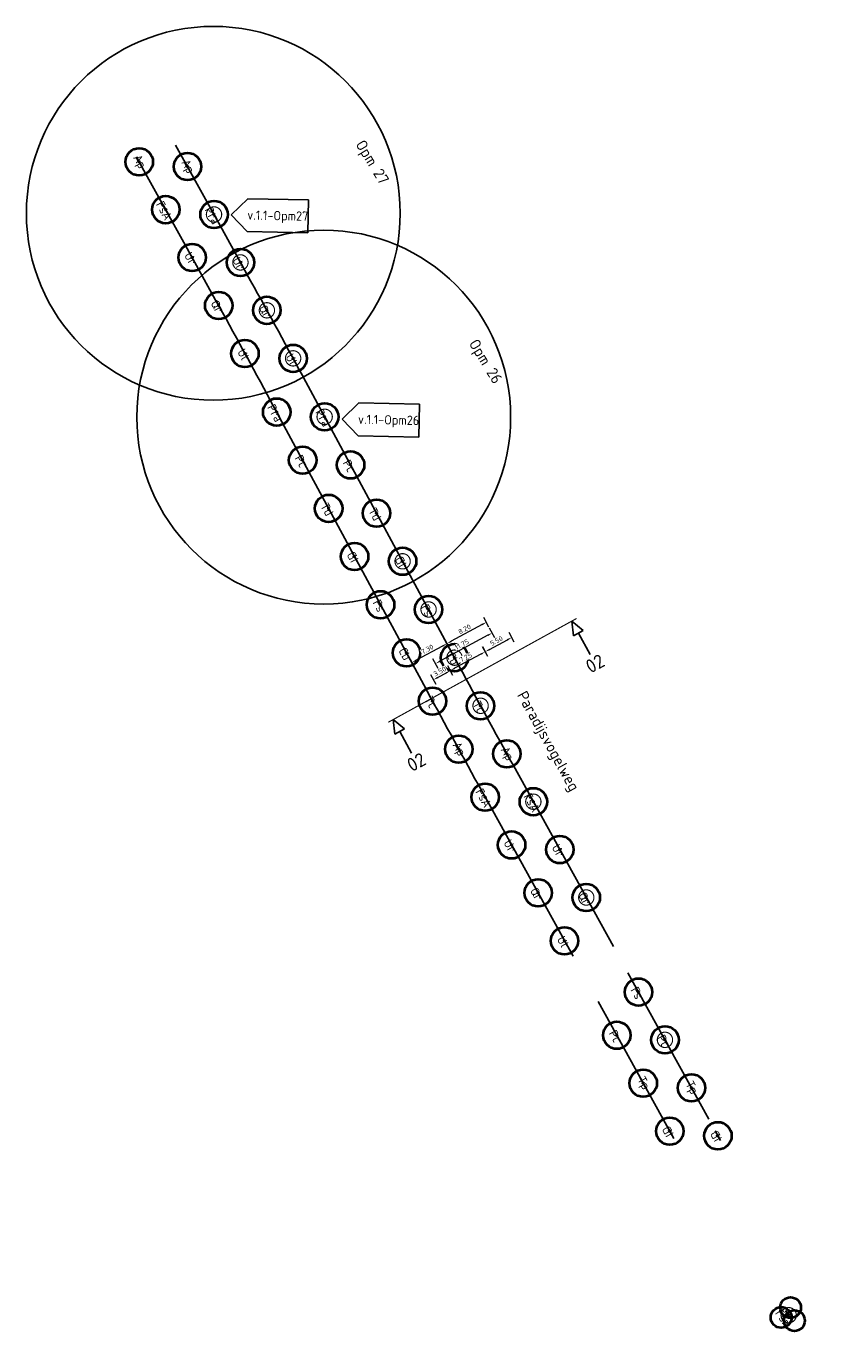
# Model space of a CAD drawing. Header units: metres. Extents: x 149234 to 159511, y 484155 to 486733.
# Tile 15 of 90: x 149234 to 149378, y 486492 to 486733. Entities that reach past the tile are written whole.
import ezdxf
from ezdxf.enums import TextEntityAlignment as Align

# ---------------------------------------------------------------- set-up
doc = ezdxf.new("R2010")
doc.units = ezdxf.units.M
doc.linetypes.add('AM-AS', pattern=[16, 10, -2, 2, -2])
doc.layers.get('0').update_dxf_attribs({"lineweight": 25})
doc.layers.get('Defpoints').update_dxf_attribs({"color": 211, "lineweight": 25})
doc.layers.add('N-WE-GR-BOOM-S', color=7, linetype='Continuous', lineweight=40, true_color=0x009900)
for name, color, linetype, lineweight in [('N-WE-GR-BOOM-T18', 10, 'Continuous', 18), ('N-WE-VH-KANTVERHARDING-G', 7, 'Continuous', 30), ('X-XX-AL-M', 7, 'Continuous', 18), ('X-XX-AL-VERWIJZING-S', 7, 'Continuous', 25)]:
    doc.layers.add(name, color=color, linetype=linetype, lineweight=lineweight)
doc.styles.add('NLCS-ISO', font='NLCS-ISO.ttf')
doc.styles.add('NLCS-ISO-M500-T18', font='NLCS-ISO.ttf')
doc.styles.add('NLCS-ISO-M500-T25', font='NLCS-ISO.ttf')
doc.dimstyles.new('NLCS-M500-T18-PIJL-X_L2_H1', dxfattribs={"dimscale": 0.5, "dimtxt": 1.8, "dimasz": 1.8, "dimexe": 2, "dimexo": 2, "dimgap": 0.7, "dimtad": 1, "dimzin": 0, "dimdsep": 46, "dimtxsty": 'NLCS-ISO-M500-T18', "dimcen": 0, "dimdle": 2, "dimclrd": 256, "dimclre": 256, "dimclrt": 256, "dimadec": 1, "dimazin": 0, "dimtfac": 1, "dimtofl": 0, "dimtmove": 1, "dimatfit": 0, "dimfxl": 2, "dimfxlon": 1, "dimtfill": 1, "dimtfillclr": 254, "dimtolj": 1, "dimtzin": 0, "dimlwd": 18, "dimlwe": 18, "dimarcsym": 0})

# ---------------------------------------------------------------- blocks, each defined once
blk = doc.blocks.new('*U500')
blk.add_circle((0, 0), 5)
at = {"color": 0}
blk.add_circle((0, 0), 0.15, dxfattribs=at)
at = {"layer": 'Defpoints'}
blk.add_line((-2.01, 0), (2.01, 0), dxfattribs=at)
at = {"layer": 'N-WE-GR-BOOM-T18', "insert": (0, -2.3), "char_height": 3.2, "attachment_point": 8, "style": 'NLCS-ISO-M500-T18'}
blk.add_mtext_dynamic_manual_height_columns('Ap', width=4.7343, gutter_width=9, heights=[0], dxfattribs=at)
blk = doc.blocks.new('SAL-VERWIJZING_DOORSNEDE_BOVEN-SO')
for p, q in [((-2, 9), (0, 14)), ((0, 14), (2, 9)), ((2, 9), (-2, 9)), ((0, 0), (0, 9))]:
    blk.add_line(p, q)
at = {"lineweight": 50, "style": 'NLCS-ISO'}
blk.add_attdef('...', text='', height=5, dxfattribs=at).set_placement((-0.05, -1.19), align=Align.TOP_CENTER)
blk = doc.blocks.new('*U501')
blk.add_circle((0, 0), 5)
at = {"color": 0}
blk.add_circle((0, 0), 0.15, dxfattribs=at)
at = {"layer": 'Defpoints'}
blk.add_line((-2.01, 0), (2.01, 0), dxfattribs=at)
at = {"layer": 'N-WE-GR-BOOM-T18', "insert": (0, -2.3), "char_height": 3.2, "attachment_point": 8, "style": 'NLCS-ISO-M500-T18'}
blk.add_mtext_dynamic_manual_height_columns('FsA', width=4.7343, gutter_width=9, heights=[0], dxfattribs=at)
blk = doc.blocks.new('*U595')
blk.add_circle((0, 0), 5)
at = {"color": 0}
blk.add_circle((0, 0), 0.15, dxfattribs=at)
at = {"layer": 'Defpoints'}
blk.add_line((-2.01, 0), (2.01, 0), dxfattribs=at)
at = {"layer": 'N-WE-GR-BOOM-T18', "insert": (0, -2.3), "char_height": 3.2, "attachment_point": 8, "style": 'NLCS-ISO-M500-T18'}
blk.add_mtext_dynamic_manual_height_columns('Pra', width=4.7343, gutter_width=9, heights=[0], dxfattribs=at)
blk = doc.blocks.new('*U503')
blk.add_circle((0, 0), 5)
at = {"color": 0}
blk.add_circle((0, 0), 0.15, dxfattribs=at)
at = {"layer": 'Defpoints'}
blk.add_line((-2.01, 0), (2.01, 0), dxfattribs=at)
at = {"layer": 'N-WE-GR-BOOM-T18', "insert": (0, -2.3), "char_height": 3.2, "attachment_point": 8, "style": 'NLCS-ISO-M500-T18'}
blk.add_mtext_dynamic_manual_height_columns('Ur', width=4.7343, gutter_width=9, heights=[0], dxfattribs=at)
blk = doc.blocks.new('*U504')
blk.add_circle((0, 0), 5)
at = {"color": 0}
blk.add_circle((0, 0), 0.15, dxfattribs=at)
at = {"layer": 'Defpoints'}
blk.add_line((-2.01, 0), (2.01, 0), dxfattribs=at)
at = {"layer": 'N-WE-GR-BOOM-T18', "insert": (0, -2.3), "char_height": 3.2, "attachment_point": 8, "style": 'NLCS-ISO-M500-T18'}
blk.add_mtext_dynamic_manual_height_columns('Qr', width=4.7343, gutter_width=9, heights=[0], dxfattribs=at)
blk = doc.blocks.new('*U505')
blk.add_circle((0, 0), 5)
at = {"color": 0}
blk.add_circle((0, 0), 0.15, dxfattribs=at)
at = {"layer": 'Defpoints'}
blk.add_line((-2.01, 0), (2.01, 0), dxfattribs=at)
at = {"layer": 'N-WE-GR-BOOM-T18', "insert": (0, -2.3), "char_height": 3.2, "attachment_point": 8, "style": 'NLCS-ISO-M500-T18'}
blk.add_mtext_dynamic_manual_height_columns('Ul', width=4.7343, gutter_width=9, heights=[0], dxfattribs=at)
blk = doc.blocks.new('*U506')
blk.add_circle((0, 0), 5)
at = {"color": 0}
blk.add_circle((0, 0), 0.15, dxfattribs=at)
at = {"layer": 'Defpoints'}
blk.add_line((-2.01, 0), (2.01, 0), dxfattribs=at)
at = {"layer": 'N-WE-GR-BOOM-T18', "insert": (0, -2.3), "char_height": 3.2, "attachment_point": 8, "style": 'NLCS-ISO-M500-T18'}
blk.add_mtext_dynamic_manual_height_columns('Pc', width=4.7343, gutter_width=9, heights=[0], dxfattribs=at)
blk = doc.blocks.new('*U507')
blk.add_circle((0, 0), 5)
at = {"color": 0}
blk.add_circle((0, 0), 0.15, dxfattribs=at)
at = {"layer": 'Defpoints'}
blk.add_line((-2.01, 0), (2.01, 0), dxfattribs=at)
at = {"layer": 'N-WE-GR-BOOM-T18', "insert": (0, -2.3), "char_height": 3.2, "attachment_point": 8, "style": 'NLCS-ISO-M500-T18'}
blk.add_mtext_dynamic_manual_height_columns('Td', width=4.7343, gutter_width=9, heights=[0], dxfattribs=at)
blk = doc.blocks.new('*U508')
blk.add_circle((0, 0), 5)
at = {"color": 0}
blk.add_circle((0, 0), 0.15, dxfattribs=at)
at = {"layer": 'Defpoints'}
blk.add_line((-2.01, 0), (2.01, 0), dxfattribs=at)
at = {"layer": 'N-WE-GR-BOOM-T18', "insert": (0, -2.3), "char_height": 3.2, "attachment_point": 8, "style": 'NLCS-ISO-M500-T18'}
blk.add_mtext_dynamic_manual_height_columns('Gt', width=4.7343, gutter_width=9, heights=[0], dxfattribs=at)
blk = doc.blocks.new('*U502')
blk.add_circle((0, 0), 5)
at = {"color": 0}
blk.add_circle((0, 0), 0.15, dxfattribs=at)
at = {"layer": 'Defpoints'}
blk.add_line((-2.01, 0), (2.01, 0), dxfattribs=at)
at = {"layer": 'N-WE-GR-BOOM-T18', "insert": (0, -2.3), "char_height": 3.2, "attachment_point": 8, "style": 'NLCS-ISO-M500-T18'}
blk.add_mtext_dynamic_manual_height_columns('Fs', width=4.7343, gutter_width=9, heights=[0], dxfattribs=at)
blk = doc.blocks.new('*U509')
blk.add_circle((0, 0), 5)
at = {"color": 0}
blk.add_circle((0, 0), 0.15, dxfattribs=at)
at = {"layer": 'Defpoints'}
blk.add_line((-2.01, 0), (2.01, 0), dxfattribs=at)
at = {"layer": 'N-WE-GR-BOOM-T18', "insert": (0, -2.3), "char_height": 3.2, "attachment_point": 8, "style": 'NLCS-ISO-M500-T18'}
blk.add_mtext_dynamic_manual_height_columns('Cb', width=4.7343, gutter_width=9, heights=[0], dxfattribs=at)
blk = doc.blocks.new('*U510')
blk.add_circle((0, 0), 5)
at = {"color": 0}
blk.add_circle((0, 0), 0.15, dxfattribs=at)
at = {"layer": 'Defpoints'}
blk.add_line((-2.01, 0), (2.01, 0), dxfattribs=at)
at = {"layer": 'N-WE-GR-BOOM-T18', "insert": (0, -2.3), "char_height": 3.2, "attachment_point": 8, "style": 'NLCS-ISO-M500-T18'}
blk.add_mtext_dynamic_manual_height_columns('Tc', width=4.7343, gutter_width=9, heights=[0], dxfattribs=at)
blk = doc.blocks.new('*U511')
blk.add_circle((0, 0), 5)
at = {"color": 0}
blk.add_circle((0, 0), 0.15, dxfattribs=at)
at = {"layer": 'Defpoints'}
blk.add_line((-2.01, 0), (2.01, 0), dxfattribs=at)
at = {"layer": 'N-WE-GR-BOOM-T18', "insert": (0, -2.3), "char_height": 3.2, "attachment_point": 8, "style": 'NLCS-ISO-M500-T18'}
blk.add_mtext_dynamic_manual_height_columns('Tp', width=4.7343, gutter_width=9, heights=[0], dxfattribs=at)
blk = doc.blocks.new('*D538')
at = {"layer": 'Defpoints', "color": 0, "transparency": 16777216}
for p in [(149310.53, 486620.39), (149321.23, 486617.83), (149314.02, 486613.93)]:
    blk.add_point(p, dxfattribs=at)
at = {"layer": 'X-XX-AL-M', "linetype": 'Continuous', "lineweight": 18, "transparency": 16777216}
for p, q in [((149318.21, 486623.41), (149317.26, 486625.17)), ((149316.94, 486623.87), (149311.32, 486620.82)), ((149311, 486619.51), (149310.05, 486621.27))]:
    blk.add_line(p, q, dxfattribs=at)
at = {"layer": 'X-XX-AL-M', "transparency": 16777216}
for points in [[(149316.87, 486624), (149317.02, 486623.73), (149317.74, 486624.29)], [(149311.25, 486620.95), (149311.39, 486620.69), (149310.53, 486620.39)]]:
    blk.add_solid(points, dxfattribs=at)
at = {"layer": 'X-XX-AL-M', "transparency": 16777216, "insert": (149313.75, 486623.04), "char_height": 0.9, "attachment_point": 5, "rotation": 28.4393, "style": 'NLCS-ISO-M500-T18', "bg_fill": 3, "box_fill_scale": 1.1, "bg_fill_color": 256, "bg_fill_true_color": 13158600, "bg_fill_transparency": 0}
blk.add_mtext('\\A1;8.20', dxfattribs=at)
blk = doc.blocks.new('*D539')
at = {"layer": 'Defpoints', "color": 0, "transparency": 16777216}
for p in [(149304.11, 486616.92), (149306.43, 486612.63), (149314.02, 486613.93)]:
    blk.add_point(p, dxfattribs=at)
at = {"layer": 'X-XX-AL-M', "linetype": 'Continuous', "lineweight": 18, "transparency": 16777216}
for p, q in [((149309.74, 486619.96), (149304.9, 486617.35)), ((149311, 486619.51), (149310.05, 486621.27)), ((149304.58, 486616.04), (149303.63, 486617.8))]:
    blk.add_line(p, q, dxfattribs=at)
at = {"layer": 'X-XX-AL-M', "transparency": 16777216}
for points in [[(149309.67, 486620.09), (149309.81, 486619.83), (149310.53, 486620.39)], [(149304.83, 486617.48), (149304.97, 486617.21), (149304.11, 486616.92)]]:
    blk.add_solid(points, dxfattribs=at)
at = {"layer": 'X-XX-AL-M', "transparency": 16777216, "insert": (149306.94, 486619.36), "char_height": 0.9, "attachment_point": 5, "rotation": 28.4116, "style": 'NLCS-ISO-M500-T18', "bg_fill": 3, "box_fill_scale": 1.1, "bg_fill_color": 256, "bg_fill_true_color": 13158600, "bg_fill_transparency": 0}
blk.add_mtext('\\A1;7.30', dxfattribs=at)
blk = doc.blocks.new('*U626')
at = {"color": 177, "true_color": 0x293189, "const_width": 0.4, "flags": 128}
blk.add_lwpolyline([(2.8, 0, -1), (-2.8, 0, -1)], format="xyb", close=True, dxfattribs=at)
at = {"color": 0}
blk.add_circle((0, 0), 0.15, dxfattribs=at)
at = {"layer": 'Defpoints'}
blk.add_line((-2.01, 0), (2.01, 0), dxfattribs=at)
blk = doc.blocks.new('*U734')
blk.add_circle((0, 0), 3.8)
blk = doc.blocks.new('*U735')
at = {"color": 0, "linetype": 'ByBlock', "lineweight": -2, "transparency": 16777216}
blk.add_blockref('*U734', (-1.9, 2.15), dxfattribs=at)
for p, rotation in [((2.82, 0.57), 239.9999999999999), ((-0.92, -2.72), 120)]:
    blk.add_blockref('*U734', p, dxfattribs=dict(at, rotation=rotation))
blk = doc.blocks.new('*U733')
at = {"color": 0}
blk.add_circle((0, 0), 0.15, dxfattribs=at)
at = {"layer": 'Defpoints'}
blk.add_line((-2.01, 0), (2.01, 0), dxfattribs=at)
blk.add_blockref('*U735', (0, 0))
at = {"layer": 'N-WE-GR-BOOM-T18', "insert": (0, -3.8), "char_height": 3.2, "attachment_point": 8, "style": 'NLCS-ISO-M500-T18'}
blk.add_mtext_dynamic_manual_height_columns('Fsm', width=4.7343, gutter_width=9, heights=[0], dxfattribs=at)
blk = doc.blocks.new('*D755')
at = {"layer": 'Defpoints', "color": 0, "transparency": 16777216}
for p in [(149321.24, 486617.83), (149308.46, 486616.75), (149310.9, 486612.24)]:
    blk.add_point(p, dxfattribs=at)
at = {"layer": 'X-XX-AL-M', "linetype": 'Continuous', "lineweight": 18, "transparency": 16777216}
for p, q in [((149318, 486621.92), (149309.25, 486617.18)), ((149319.27, 486621.46), (149318.32, 486623.22)), ((149308.94, 486615.87), (149307.98, 486617.63))]:
    blk.add_line(p, q, dxfattribs=at)
at = {"layer": 'X-XX-AL-M', "transparency": 16777216}
for points in [[(149317.93, 486622.05), (149318.07, 486621.78), (149318.79, 486622.34)], [(149309.18, 486617.31), (149309.32, 486617.05), (149308.46, 486616.75)]]:
    blk.add_solid(points, dxfattribs=at)
at = {"layer": 'X-XX-AL-M', "transparency": 16777216, "insert": (149313.25, 486620.25), "char_height": 0.9, "attachment_point": 5, "rotation": 28.4116, "style": 'NLCS-ISO-M500-T18', "bg_fill": 3, "box_fill_scale": 1.1, "bg_fill_color": 256, "bg_fill_true_color": 13158600, "bg_fill_transparency": 0}
blk.add_mtext('\\A1;11.75', dxfattribs=at)
blk = doc.blocks.new('*D756')
at = {"layer": 'Defpoints', "color": 0, "transparency": 16777216}
for p in [(149311.15, 486615.45), (149318.83, 486616.5), (149312.48, 486613)]:
    blk.add_point(p, dxfattribs=at)
at = {"layer": 'X-XX-AL-M', "linetype": 'Continuous', "lineweight": 18, "transparency": 16777216}
for p, q in [((149318.01, 486618.02), (149317.05, 486619.78)), ((149316.74, 486618.47), (149311.94, 486615.88)), ((149311.63, 486614.57), (149310.68, 486616.33))]:
    blk.add_line(p, q, dxfattribs=at)
at = {"layer": 'X-XX-AL-M', "transparency": 16777216}
for points in [[(149316.67, 486618.61), (149316.81, 486618.34), (149317.53, 486618.9)], [(149311.87, 486616.01), (149312.02, 486615.75), (149311.15, 486615.45)]]:
    blk.add_solid(points, dxfattribs=at)
at = {"layer": 'X-XX-AL-M', "transparency": 16777216, "insert": (149313.96, 486617.88), "char_height": 0.9, "attachment_point": 5, "rotation": 28.4123, "style": 'NLCS-ISO-M500-T18', "bg_fill": 3, "box_fill_scale": 1.1, "bg_fill_color": 256, "bg_fill_true_color": 13158600, "bg_fill_transparency": 0}
blk.add_mtext('\\A1;7.25', dxfattribs=at)
blk = doc.blocks.new('*D757')
at = {"layer": 'Defpoints', "color": 0, "transparency": 16777216}
for p in [(149312.48, 486613), (149309.4, 486611.34)]:
    blk.add_point(p, dxfattribs=at)
at = {"layer": 'X-XX-AL-M', "linetype": 'Continuous', "lineweight": 18, "transparency": 16777216}
for p, q in [((149308.55, 486612.91), (149307.6, 486614.67)), ((149310.36, 486615.02), (149308.87, 486614.22)), ((149311.63, 486614.57), (149310.68, 486616.33))]:
    blk.add_line(p, q, dxfattribs=at)
at = {"layer": 'X-XX-AL-M', "transparency": 16777216}
for points in [[(149310.29, 486615.16), (149310.43, 486614.89), (149311.15, 486615.45)], [(149308.79, 486614.35), (149308.94, 486614.08), (149308.07, 486613.79)]]:
    blk.add_solid(points, dxfattribs=at)
at = {"layer": 'X-XX-AL-M', "transparency": 16777216, "insert": (149309.23, 486615.32), "char_height": 0.9, "attachment_point": 5, "rotation": 28.4123, "style": 'NLCS-ISO-M500-T18', "bg_fill": 3, "box_fill_scale": 1.1, "bg_fill_color": 256, "bg_fill_true_color": 13158600, "bg_fill_transparency": 0}
blk.add_mtext('\\A1;3.50', dxfattribs=at)
at = {"layer": 'Defpoints', "color": 0, "transparency": 16777216}
blk.add_point((149308.07, 486613.79), dxfattribs=at)
blk = doc.blocks.new('*D758')
at = {"layer": 'Defpoints', "color": 0, "transparency": 16777216}
for p in [(149322.37, 486621.52), (149323.67, 486619.12), (149318.83, 486616.5)]:
    blk.add_point(p, dxfattribs=at)
at = {"layer": 'X-XX-AL-M', "linetype": 'Continuous', "lineweight": 18, "transparency": 16777216}
for p, q in [((149322.84, 486620.64), (149321.89, 486622.4)), ((149318.01, 486618.02), (149317.06, 486619.78)), ((149318.32, 486619.33), (149321.58, 486621.09))]:
    blk.add_line(p, q, dxfattribs=at)
at = {"layer": 'X-XX-AL-M', "transparency": 16777216}
for points in [[(149318.25, 486619.46), (149318.39, 486619.2), (149317.53, 486618.9)], [(149321.51, 486621.22), (149321.65, 486620.96), (149322.37, 486621.52)]]:
    blk.add_solid(points, dxfattribs=at)
at = {"layer": 'X-XX-AL-M', "transparency": 16777216, "insert": (149319.57, 486620.91), "char_height": 0.9, "attachment_point": 5, "rotation": 28.4123, "style": 'NLCS-ISO-M500-T18', "bg_fill": 3, "box_fill_scale": 1.1, "bg_fill_color": 256, "bg_fill_true_color": 13158600, "bg_fill_transparency": 0}
blk.add_mtext('\\A1;5.50', dxfattribs=at)
blk = doc.blocks.new('SAL-VERWIJZING_WIJZIGING_LINKS-SO')
for p, q in [((-22.22, 6), (-28.22, 0)), ((0, 6), (-22.22, 6)), ((0, -6), (0, 6)), ((-22.22, -6), (-28.22, 0)), ((0, -6), (-22.22, -6))]:
    blk.add_line(p, q)
at = {"lineweight": 70, "style": 'NLCS-ISO'}
blk.add_attdef('...', text='', height=7, dxfattribs=at).set_placement((0.01, 0.06), align=Align.MIDDLE_RIGHT)

msp = doc.modelspace()

# ---------------------------------------------------------------- linework, layer by layer
at = {"layer": 'Defpoints'}
for p, q in [((149343.598, 486560.245), (149358.377, 486533.502)), ((149338.167, 486554.979), (149351.987, 486529.971))]:
    msp.add_line(p, q, dxfattribs=at)
at = {"layer": 'Defpoints', "flags": 128}
for points in [[(149269.46, 486696.097), (149260.952, 486711.486)], [(149254.563, 486707.953), (149263.072, 486692.564)]]:
    msp.add_lwpolyline(points, dxfattribs=at)
for points in [[(149269.46, 486696.097), (149274.658, 486686.696, -0.0026407), (149284.741, 486668.23), (149312.733, 486616.319, 0.0025829), (149322.674, 486598.108), (149340.938, 486565.058)], [(149263.072, 486692.564), (149268.27, 486683.163, -0.0026407), (149278.316, 486664.766), (149306.307, 486612.855, 0.0025829), (149316.285, 486594.577), (149333.573, 486563.294)]]:
    msp.add_lwpolyline(points, format="xyb", dxfattribs=at)
at = {"layer": 'Defpoints'}
for centre in [(149267.841, 486699.021), (149288.02, 486661.783)]:
    msp.add_circle(centre, 34.152, dxfattribs=at)
at = {"layer": 'X-XX-AL-VERWIJZING-S', "linetype": 'AM-AS', "const_width": 0.2, "flags": 128}
msp.add_lwpolyline([(149299.822, 486606.029), (149334.222, 486624.992)], dxfattribs=at)

# ---------------------------------------------------------------- block references
at = {"layer": 'N-WE-GR-BOOM-S'}
for name, p, xscale, yscale, zscale, rotation in [('*U500', (149254.314, 486708.437), 0.4999999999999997, 0.4999999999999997, 0.4999999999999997, 298.9392846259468), ('*U500', (149263.134, 486707.556), 0.4999999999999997, 0.4999999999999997, 0.4999999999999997, 298.9392846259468), ('*U501', (149259.153, 486699.686), 0.4999999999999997, 0.4999999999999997, 0.4999999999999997, 298.9392846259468), ('*U595', (149267.973, 486698.805), 0.4999999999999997, 0.4999999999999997, 0.4999999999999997, 298.9392846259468), ('*U626', (149267.973, 486698.805), 0.5, 0.5, 0.5, 300.0342889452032), ('*U503', (149263.992, 486690.934), 0.4999999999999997, 0.4999999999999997, 0.4999999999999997, 298.9392846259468), ('*U503', (149272.797, 486690.045), 0.4999999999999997, 0.4999999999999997, 0.4999999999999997, 298.9392846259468), ('*U626', (149272.797, 486690.045), 0.5, 0.5, 0.5, 300.0342889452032), ('*U504', (149268.828, 486682.182), 0.4999999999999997, 0.4999999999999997, 0.4999999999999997, 298.9392846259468), ('*U504', (149277.636, 486681.294), 0.4999999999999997, 0.4999999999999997, 0.4999999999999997, 298.9392846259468), ('*U626', (149277.636, 486681.294), 0.5, 0.5, 0.5, 300.0342889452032), ('*U505', (149273.63, 486673.41), 0.4999999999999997, 0.4999999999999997, 0.4999999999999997, 298.9392846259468), ('*U505', (149282.428, 486672.517), 0.4999999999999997, 0.4999999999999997, 0.4999999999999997, 298.9392846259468), ('*U626', (149282.428, 486672.517), 0.5, 0.5, 0.5, 300.0342889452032), ('*U595', (149279.426, 486662.708), 0.4999999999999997, 0.4999999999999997, 0.4999999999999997, 298.9392846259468), ('*U595', (149288.188, 486661.839), 0.4999999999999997, 0.4999999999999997, 0.4999999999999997, 298.9392846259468), ('*U626', (149288.188, 486661.839), 0.5, 0.5, 0.5, 300.0342889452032), ('*U506', (149284.172, 486653.906), 0.4999999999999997, 0.4999999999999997, 0.4999999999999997, 298.9392846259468), ('*U506', (149292.934, 486653.037), 0.4999999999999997, 0.4999999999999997, 0.4999999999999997, 298.9392846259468), ('*U507', (149288.918, 486645.104), 0.4999999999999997, 0.4999999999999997, 0.4999999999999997, 298.9392846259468), ('*U507', (149297.674, 486644.232), 0.4999999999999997, 0.4999999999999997, 0.4999999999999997, 298.9392846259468), ('*U508', (149293.664, 486636.302), 0.4999999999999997, 0.4999999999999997, 0.4999999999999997, 298.9392846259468), ('*U508', (149302.432, 486635.437), 0.4999999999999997, 0.4999999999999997, 0.4999999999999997, 298.9392846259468), ('*U626', (149302.432, 486635.437), 0.5, 0.5, 0.5, 300.0342889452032), ('*U502', (149298.41, 486627.5), 0.4999999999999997, 0.4999999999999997, 0.4999999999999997, 298.9392846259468), ('*U502', (149307.178, 486626.635), 0.4999999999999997, 0.4999999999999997, 0.4999999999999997, 298.9392846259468), ('*U626', (149307.178, 486626.635), 0.5, 0.5, 0.5, 300.0342889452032), ('*U509', (149303.156, 486618.698), 0.4999999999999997, 0.4999999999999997, 0.4999999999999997, 298.9392846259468), ('*U509', (149311.916, 486617.828), 0.4999999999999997, 0.4999999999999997, 0.4999999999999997, 298.9392846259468), ('*U626', (149311.916, 486617.828), 0.5, 0.5, 0.5, 300.0342889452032), ('*U510', (149307.905, 486609.897), 0.4999999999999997, 0.4999999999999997, 0.4999999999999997, 298.9392846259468), ('*U510', (149316.678, 486609.035), 0.4999999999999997, 0.4999999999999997, 0.4999999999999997, 298.9392846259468), ('*U626', (149316.678, 486609.035), 0.5, 0.5, 0.5, 300.0342889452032), ('*U500', (149312.687, 486601.116), 0.4999999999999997, 0.4999999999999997, 0.4999999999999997, 298.9392846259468), ('*U500', (149321.482, 486600.265), 0.4999999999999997, 0.4999999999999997, 0.4999999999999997, 298.9392846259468), ('*U501', (149317.512, 486592.356), 0.4999999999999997, 0.4999999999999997, 0.4999999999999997, 298.9392846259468), ('*U501', (149326.319, 486591.512), 0.4999999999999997, 0.4999999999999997, 0.4999999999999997, 298.9392846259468), ('*U626', (149326.319, 486591.512), 0.5, 0.5, 0.5, 300.0342889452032), ('*U503', (149322.349, 486583.604), 0.4999999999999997, 0.4999999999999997, 0.4999999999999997, 298.9392846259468), ('*U503', (149331.156, 486582.76), 0.4999999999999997, 0.4999999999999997, 0.4999999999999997, 298.9392846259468), ('*U504', (149327.186, 486574.852), 0.4999999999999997, 0.4999999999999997, 0.4999999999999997, 298.9392846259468), ('*U504', (149335.993, 486574.007), 0.4999999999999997, 0.4999999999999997, 0.4999999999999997, 298.9392846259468), ('*U626', (149335.991, 486574.008), 0.5, 0.5, 0.5, 300.0342889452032), ('*U505', (149332.022, 486566.099), 0.4999999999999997, 0.4999999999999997, 0.4999999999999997, 298.9392846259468), ('*U502', (149345.536, 486556.737), 0.4999999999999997, 0.4999999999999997, 0.4999999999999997, 298.9392846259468), ('*U506', (149341.566, 486548.83), 0.4999999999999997, 0.4999999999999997, 0.4999999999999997, 298.9392846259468), ('*U506', (149350.374, 486547.985), 0.4999999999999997, 0.4999999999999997, 0.4999999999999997, 298.9392846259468), ('*U626', (149350.364, 486548.001), 0.5, 0.5, 0.5, 300.0342889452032), ('*U511', (149346.402, 486540.078), 0.4999999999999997, 0.4999999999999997, 0.4999999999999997, 298.9392846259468), ('*U511', (149355.213, 486539.234), 0.4999999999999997, 0.4999999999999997, 0.4999999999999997, 298.9392846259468), ('*U508', (149351.241, 486531.326), 0.4999999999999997, 0.4999999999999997, 0.4999999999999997, 298.9392846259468), ('*U508', (149360.047, 486530.48), 0.4999999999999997, 0.4999999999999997, 0.4999999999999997, 298.9392846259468), ('*U733', (149372.973, 486497.681), 0.4999999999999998, 0.4999999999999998, 0.4999999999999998, 305.0527546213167), ('*U626', (149372.971, 486497.683), 0.5, 0.5, 0.5, 300.0342889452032)]:
    msp.add_blockref(name, p, dxfattribs=dict(at, xscale=xscale, yscale=yscale, zscale=zscale, rotation=rotation))
at = {"layer": 'X-XX-AL-VERWIJZING-S'}
ref = msp.add_blockref('SAL-VERWIJZING_WIJZIGING_LINKS-SO', (149285.198, 486698.454), dxfattribs=dict(at, xscale=0.4999999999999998, yscale=0.4999999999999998, zscale=0.4999999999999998, rotation=358.818465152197))
ref.add_attrib('...', 'v.1.1-Opm27', dxfattribs={"layer": '0', "lineweight": 70, "height": 1.7, "rotation": 358.81847, "style": 'NLCS-ISO'}).set_placement((149285.202, 486698.486), align=Align.MIDDLE_RIGHT)
ref = msp.add_blockref('SAL-VERWIJZING_WIJZIGING_LINKS-SO', (149305.47, 486661.137), dxfattribs=dict(at, xscale=0.4999999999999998, yscale=0.4999999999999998, zscale=0.4999999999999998, rotation=358.818465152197))
ref.add_attrib('...', 'v.1.1-Opm26', dxfattribs={"layer": '0', "lineweight": 70, "height": 1.7, "rotation": 358.81847, "style": 'NLCS-ISO'}).set_placement((149305.474, 486661.169), align=Align.MIDDLE_RIGHT)
at = {"layer": 'X-XX-AL-VERWIJZING-S', "xscale": 0.4999999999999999, "yscale": 0.4999999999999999, "zscale": 0.4999999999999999, "rotation": 28.86539734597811}
for p in [(149336.726, 486618.379), (149304.077, 486600.381)]:
    msp.add_blockref('SAL-VERWIJZING_DOORSNEDE_BOVEN-SO', p, dxfattribs=at).add_auto_attribs({'...': '02'})

# ---------------------------------------------------------------- texts
at = {"layer": 'Defpoints', "char_height": 2.0312, "attachment_point": 1, "rotation": 301.36431, "style": 'NLCS-ISO-M500-T25'}
for s, insert in [('Opm 27', (149295.484, 486712.681)), ('Opm 26', (149316.176, 486676.3))]:
    msp.add_mtext_dynamic_manual_height_columns(s, width=9.26089, gutter_width=25, heights=[0], dxfattribs=dict(at, insert=insert))
at = {"layer": 'N-WE-VH-KANTVERHARDING-G', "color": 7, "insert": (149325.049, 486611.981), "char_height": 2.03116, "attachment_point": 1, "rotation": 298.92603, "style": 'NLCS-ISO-M500-T25'}
msp.add_mtext_dynamic_manual_height_columns('Paradijsvogelweg', width=5.97573, gutter_width=25, heights=[0], dxfattribs=at)

# ---------------------------------------------------------------- next in the draw order: dimensions: what is measured, and where the dimension line sits
at = {"layer": 'X-XX-AL-M'}
dim = msp.add_aligned_dim(p1=(149321.235, 486617.833), p2=(149314.024, 486613.927), distance=-7.348, dimstyle='NLCS-M500-T18-PIJL-X_L2_H1', dxfattribs=at)
dim.commit()
dim.dimension.update_dxf_attribs({"geometry": '*D538', "text_midpoint": (149313.749, 486623.045)})

# ---------------------------------------------------------------- next in the draw order: dimensions: what is measured, and where the dimension line sits
dim = msp.add_linear_dim(base=(149304.109, 486616.918), p1=(149314.024, 486613.927), p2=(149306.428, 486612.631), angle=28.41163, dimstyle='NLCS-M500-T18-PIJL-X_L2_H1', dxfattribs=at)
dim.commit()
dim.dimension.update_dxf_attribs({"geometry": '*D539', "text_midpoint": (149306.938, 486619.358)})

# ---------------------------------------------------------------- next in the draw order: dimensions: what is measured, and where the dimension line sits
dim = msp.add_aligned_dim(p1=(149321.237, 486617.829), p2=(149310.902, 486612.238), distance=-5.132, dimstyle='NLCS-M500-T18-PIJL-X_L2_H1', dxfattribs=at)
dim.commit()
dim.dimension.update_dxf_attribs({"geometry": '*D755', "text_midpoint": (149313.247, 486620.252)})

# ---------------------------------------------------------------- next in the draw order: dimensions: what is measured, and where the dimension line sits
dim = msp.add_linear_dim(base=(149311.153, 486615.452), p1=(149318.826, 486616.505), p2=(149312.477, 486613.005), angle=208.41226, dimstyle='NLCS-M500-T18-PIJL-X_L2_H1', dxfattribs=at)
dim.commit()
dim.dimension.update_dxf_attribs({"geometry": '*D756', "text_midpoint": (149313.961, 486617.881)})

# ---------------------------------------------------------------- next in the draw order: dimensions: what is measured, and where the dimension line sits
dim = msp.add_aligned_dim(p1=(149318.83, 486616.502), p2=(149323.668, 486619.119), distance=2.73, dimstyle='NLCS-M500-T18-PIJL-X_L2_H1', dxfattribs=at)
dim.commit()
dim.dimension.update_dxf_attribs({"geometry": '*D758', "text_midpoint": (149319.57, 486620.915)})
dim = msp.add_linear_dim(base=(149308.074, 486613.787), p1=(149312.477, 486613.005), p2=(149309.399, 486611.339), angle=208.41226, dimstyle='NLCS-M500-T18-PIJL-X_L2_H1', dxfattribs=at)
dim.commit()
dim.dimension.update_dxf_attribs({"geometry": '*D757', "text_midpoint": (149309.233, 486615.323)})

doc.saveas('drawing.dxf')
